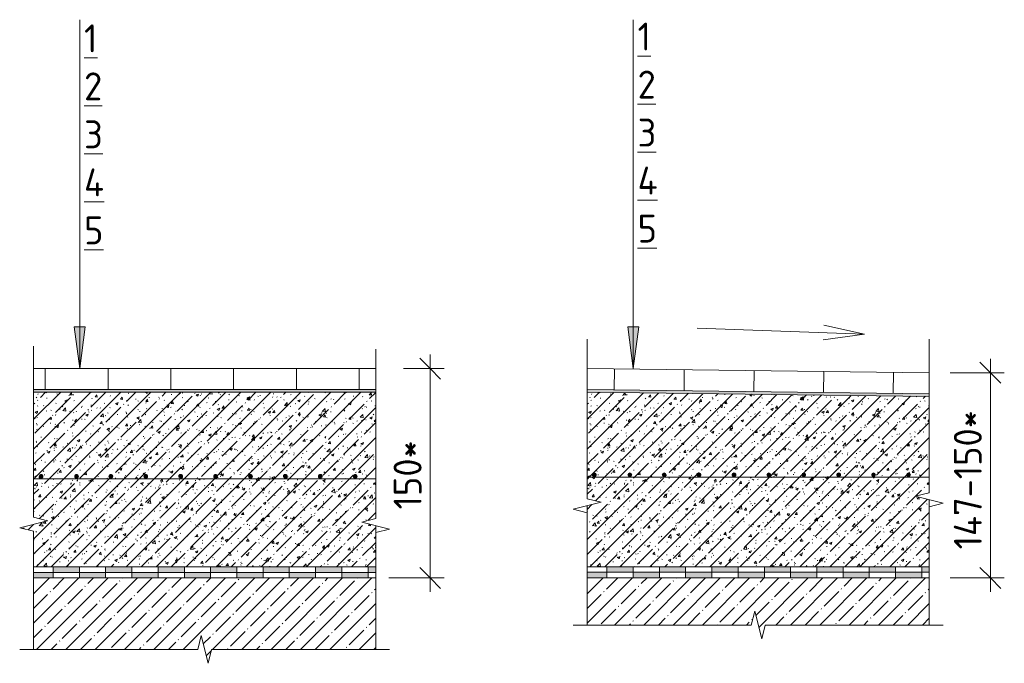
# Model space of a CAD drawing. Header units: millimetres. Extents: x -4558 to 63605, y -10605 to 130388.
# Tile 3 of 66: x 49307 to 50012, y 3298 to 3759. Entities that reach past the tile are written whole.
import ezdxf

# ---------------------------------------------------------------- set-up
doc = ezdxf.new("R2010")
doc.units = ezdxf.units.MM
for name, color, linetype, lineweight in [('A-ANNO-DIMS', 7, 'Continuous', 5), ('A-ANNO-DIMS-10', 7, 'Continuous', 5), ('A-ANNO-NOTE', 7, 'Continuous', 5), ('A-DETL', 7, 'Continuous', 25), ('A-DETL-GENF', 7, 'Continuous', 13), ('G-ANNO-TEXT', 7, 'Continuous', 5)]:
    doc.layers.add(name, color=color, linetype=linetype, lineweight=lineweight)
doc.styles.add('GOST Common_4', font='GOST_Common.ttf', dxfattribs={"height": 20})
doc.dimstyles.new('2_мм_2', dxfattribs={"dimscale": 304.8, "dimtxt": 20.1143, "dimasz": 0.049213, "dimexe": 0.032808, "dimexo": 0.049213, "dimgap": 0, "dimtad": 1, "dimdec": 0, "dimdsep": 46, "dimtxsty": 'GOST Common_4', "dimblk1": 'OBLIQUE', "dimblk2": 'OBLIQUE', "dimsah": 1, "dimcen": 0.09, "dimdle": 0.032808, "dimadec": 5, "dimazin": 2, "dimtfac": 1, "dimtdec": 4, "dimtix": 1, "dimtmove": 0, "dimatfit": 3, "dimfxl": 1, "dimtvp": 1, "dimtolj": 1, "dimtzin": 0, "dimarcsym": 2})
pattern_1 = [(0, (48520.562, 0), (8.128, 2.032), [0.335, -5.761, 0.335, -5.761, -32.512]), (0, (48520.562, 0), (8.128, 2.032), [-12.192, 0.335, -11.857, 0.335, -5.761, -14.224]), (0, (48520.562, 0), (8.128, 2.032), [-30.48, 0.335, -3.729, 0.335, -9.825]), (120, (48523.61, 1.016), (-5.8237636, 6.0230545), [0.335, -5.761, 0.335, -5.761, -32.512]), (120, (48523.61, 1.016), (-5.8237636, 6.0230545), [-12.192, 0.335, -11.857, 0.335, -5.761, -14.224]), (120, (48523.61, 1.016), (-5.8237636, 6.0230545), [-30.48, 0.335, -3.729, 0.335, -9.825]), (240, (48524.626, 5.08), (-2.3042364, -8.0550545), [0.335, -5.761, 0.335, -5.761, -32.512]), (240, (48524.626, 5.08), (-2.3042364, -8.0550545), [-12.192, 0.335, -11.857, 0.335, -5.761, -14.224]), (240, (48524.626, 5.08), (-2.3042364, -8.0550545), [-30.48, 0.335, -3.729, 0.335, -9.825])]
pattern_2 = [(0, (48917.0628, 0), (8.128, 2.032), [0.335, -5.761, 0.335, -5.761, -32.512]), (0, (48917.0628, 0), (8.128, 2.032), [-12.192, 0.335, -11.857, 0.335, -5.761, -14.224]), (0, (48917.0628, 0), (8.128, 2.032), [-30.48, 0.335, -3.729, 0.335, -9.825]), (120, (48920.1108, 1.016), (-5.8237636, 6.0230545), [0.335, -5.761, 0.335, -5.761, -32.512]), (120, (48920.1108, 1.016), (-5.8237636, 6.0230545), [-12.192, 0.335, -11.857, 0.335, -5.761, -14.224]), (120, (48920.1108, 1.016), (-5.8237636, 6.0230545), [-30.48, 0.335, -3.729, 0.335, -9.825]), (240, (48921.1268, 5.08), (-2.3042364, -8.0550545), [0.335, -5.761, 0.335, -5.761, -32.512]), (240, (48921.1268, 5.08), (-2.3042364, -8.0550545), [-12.192, 0.335, -11.857, 0.335, -5.761, -14.224]), (240, (48921.1268, 5.08), (-2.3042364, -8.0550545), [-30.48, 0.335, -3.729, 0.335, -9.825])]

# ---------------------------------------------------------------- blocks, each defined once
blk = doc.blocks.new('Линия разрыва - М 1_5-7676872-Пол_Тип 8')
at = {"layer": 'A-DETL-GENF', "lineweight": 5}
for p, q in [((796.43, 3517.89), (796.43, 3525.39)), ((796.43, 3402.89), (796.43, 3517.89)), ((786.43, 3395.39), (806.43, 3400.39)), ((806.43, 3400.39), (796.43, 3402.89)), ((796.43, 3392.89), (786.43, 3395.39)), ((796.43, 3308.19), (796.43, 3392.89))]:
    blk.add_line(p, q, dxfattribs=at)
blk = doc.blocks.new('Линия разрыва - М 1_5-7676814-Пол_Тип 8')
at = {"layer": 'A-DETL-GENF', "lineweight": 5}
for p, q in [((1041.43, 3515.92), (1041.43, 3523.42)), ((1041.43, 3515.92), (1041.43, 3401.91)), ((1041.43, 3401.91), (1031.43, 3399.41)), ((1031.43, 3399.41), (1051.43, 3394.41)), ((1051.43, 3394.41), (1041.43, 3391.91)), ((1041.43, 3391.91), (1041.43, 3308.19))]:
    blk.add_line(p, q, dxfattribs=at)
blk = doc.blocks.new('Линия разрыва - М 1_5-5797296-Пол_Тип 8')
at = {"layer": 'A-DETL-GENF', "lineweight": 5}
for p, q in [((916.43, 3318.19), (913.93, 3308.19)), ((921.43, 3298.19), (916.43, 3318.19)), ((793.93, 3308.19), (786.43, 3308.19)), ((913.93, 3308.19), (793.93, 3308.19)), ((923.93, 3308.19), (921.43, 3298.19)), ((1043.93, 3308.19), (923.93, 3308.19)), ((1043.93, 3308.19), (1051.43, 3308.19))]:
    blk.add_line(p, q, dxfattribs=at)
blk = doc.blocks.new('Линия разрыва - М 1_5-7664266-Пол_Тип 9_керамогранит')
at = {"layer": 'A-DETL-GENF', "lineweight": 5}
for p, q in [((796.43, 3522.89), (796.43, 3530.39)), ((796.43, 3509.39), (796.43, 3522.89)), ((796.43, 3416.05), (796.43, 3492.39)), ((786.43, 3408.55), (806.43, 3413.55)), ((806.43, 3413.55), (796.43, 3416.05)), ((796.43, 3406.05), (786.43, 3408.55)), ((796.43, 3325.64), (796.43, 3406.05))]:
    blk.add_line(p, q, dxfattribs=at)
blk = doc.blocks.new('Линия разрыва - М 1_5-7664309-Пол_Тип 9_керамогранит')
at = {"layer": 'A-DETL-GENF', "lineweight": 5}
for p, q in [((1041.43, 3522.89), (1041.43, 3530.39)), ((1041.43, 3522.89), (1041.43, 3506.39)), ((1041.43, 3489.39), (1041.43, 3420.39)), ((1041.43, 3420.39), (1031.43, 3417.89)), ((1031.43, 3417.89), (1051.43, 3412.89)), ((1051.43, 3412.89), (1041.43, 3410.39)), ((1041.43, 3410.39), (1041.43, 3325.64))]:
    blk.add_line(p, q, dxfattribs=at)
blk = doc.blocks.new('Линия разрыва - М 1_5-5780434-Пол_Тип 9_керамогранит')
at = {"layer": 'A-DETL-GENF', "lineweight": 5}
for p, q in [((916.43, 3335.64), (913.93, 3325.64)), ((921.43, 3315.64), (916.43, 3335.64)), ((793.93, 3325.64), (786.43, 3325.64)), ((913.93, 3325.64), (793.93, 3325.64)), ((923.93, 3325.64), (921.43, 3315.64)), ((1043.93, 3325.64), (923.93, 3325.64)), ((1043.93, 3325.64), (1051.43, 3325.64))]:
    blk.add_line(p, q, dxfattribs=at)
blk = doc.blocks.new('Стрелка 15гр_черная - Стрелка 15гр_ черная-5807323-Пол_Тип 8')
at = {"layer": 'A-ANNO-NOTE'}
blk.add_hatch(color=256, dxfattribs=at).paths.add_polyline_path([(825.49, 3539.39), (833.39, 3539.39), (829.44, 3509.39)])
for p, q in [((829.44, 3509.39), (829.44, 3759.39)), ((829.44, 3509.39), (825.49, 3539.39)), ((825.49, 3539.39), (833.39, 3539.39)), ((825.49, 3539.39), (829.44, 3509.39)), ((833.39, 3539.39), (825.49, 3539.39)), ((829.44, 3509.39), (833.39, 3539.39)), ((829.44, 3509.39), (833.39, 3539.39))]:
    blk.add_line(p, q, dxfattribs=at)
blk = doc.blocks.new('DIMBLOCK257-Пол_Тип 8')
at = {"layer": 'A-ANNO-DIMS-10', "transparency": 16777216}
for p, q in [((49600.99, 3349.38), (49600.99, 3519.39)), ((49581.99, 3509.39), (49610.99, 3509.39)), ((49600.99, 3509.39), (49581.99, 3509.39)), ((49571.51, 3359.38), (49610.99, 3359.38)), ((49600.99, 3359.38), (49571.51, 3359.38))]:
    blk.add_line(p, q, dxfattribs=at)
at = {"layer": 'A-ANNO-DIMS-10', "lineweight": 25, "transparency": 16777216}
for p, q in [((49600.99, 3509.39), (49593.49, 3516.89)), ((49600.99, 3509.39), (49608.49, 3501.89)), ((49600.99, 3359.38), (49593.49, 3366.88)), ((49600.99, 3359.38), (49608.49, 3351.88))]:
    blk.add_line(p, q, dxfattribs=at)
at = {"layer": 'A-ANNO-DIMS-10', "color": 0, "transparency": 16777216, "insert": (49574.85, 3408.48), "char_height": 20, "width": 62.1839, "attachment_point": 1, "rotation": 90, "line_spacing_factor": 1.022761, "style": 'GOST Common_4'}
blk.add_mtext('150*', dxfattribs=at)
blk = doc.blocks.new('_Oblique')
at = {"color": 0, "linetype": 'ByBlock', "lineweight": -2}
blk.add_line((-0.5, -0.5), (0.5, 0.5), dxfattribs=at)
blk = doc.blocks.new('Стрелка 15гр_черная - Стрелка 15гр_ черная-5807323-Пол_Тип 9_керамогранит')
at = {"layer": 'A-ANNO-NOTE'}
blk.add_hatch(color=256, dxfattribs=at).paths.add_polyline_path([(825.49, 3539.39), (833.39, 3539.39), (829.44, 3509.39)])
for p, q in [((829.44, 3509.39), (829.44, 3759.39)), ((829.44, 3509.39), (825.49, 3539.39)), ((825.49, 3539.39), (833.39, 3539.39)), ((825.49, 3539.39), (829.44, 3509.39)), ((833.39, 3539.39), (825.49, 3539.39)), ((829.44, 3509.39), (833.39, 3539.39)), ((829.44, 3509.39), (833.39, 3539.39))]:
    blk.add_line(p, q, dxfattribs=at)
blk = doc.blocks.new('DIMBLOCK258-Пол_Тип 9_керамогранит')
at = {"layer": 'A-ANNO-DIMS-10', "lineweight": 25, "transparency": 16777216}
for p, q in [((50002.26, 3506.39), (49994.76, 3513.89)), ((50002.26, 3506.39), (50009.76, 3498.89)), ((50002.26, 3359.39), (49994.76, 3366.89)), ((50002.26, 3359.39), (50009.76, 3351.89))]:
    blk.add_line(p, q, dxfattribs=at)
at = {"layer": 'A-ANNO-DIMS-10', "transparency": 16777216}
for p, q in [((50002.26, 3516.39), (50002.26, 3349.39)), ((49973.49, 3506.39), (50012.26, 3506.39)), ((50002.26, 3506.39), (49973.49, 3506.39)), ((49973.49, 3359.39), (50012.26, 3359.39)), ((50002.26, 3359.39), (49973.49, 3359.39))]:
    blk.add_line(p, q, dxfattribs=at)
at = {"layer": 'A-ANNO-DIMS-10', "color": 0, "transparency": 16777216, "insert": (49976.12, 3379.88), "char_height": 20, "width": 127.2315, "attachment_point": 1, "rotation": 90, "line_spacing_factor": 1.022761, "style": 'GOST Common_4'}
blk.add_mtext('147-150*', dxfattribs=at)

msp = doc.modelspace()

# ---------------------------------------------------------------- hatches: boundary and pattern name
at = {"layer": 'A-DETL-GENF', "lineweight": 5}
h = msp.add_hatch(dxfattribs=at)
h.set_pattern_fill('FP_9', color=256, style=0, pattern_type=2)
h.set_pattern_definition([(45, (48520.562, 0), (-10.74944, 10.74944), [15.202, -2.534, 0.507, -2.534]), (45, (48520.562, 10.743), (-10.74944, 10.74944), []), (50, (48520.562, 0), (18.17249, -1.59005), [1.9, -20.903]), (355, (48520.562, 0), (-3.51537, 19.05791), [1.52, -16.722]), (100.451, (48522.076, -0.132), (14.65764, 17.4676), [1.615, -17.764]), (46.184, (48520.562, 5.067), (27.04027, -4.19391), [2.85, -31.354]), (96.636, (48522.815, 4.718), (23.6805, 24.6809), [2.422, -26.647]), (351.184, (48520.562, 5.067), (23.68146, 24.68113), [2.28, -25.083]), (21, (48523.096, 3.8), (15.123144, -10.20089), [1.9, -20.903]), (326, (48523.096, 3.8), (6.16484, 18.37271), [1.52, -16.722]), (71.451, (48524.356, 2.95), (21.28832, 8.17134), [1.615, -17.764]), (37.5, (48520.562, 0), (0.308063, 8.434498), [0.478, -16.042, 0.478, -16.498, -16.785]), (37.5, (48520.562, 0), (0.308063, 8.434498), [-33.495, 0.478, -16.308]), (7.5, (48520.562, 0), (6.665607, 9.993532), [0.478, -9.201, 0.478, -15.662, -6.397]), (7.5, (48520.562, 0), (6.665607, 9.993532), [-25.818, 0.478, -5.92]), (327.5, (48514.912, 0), (13.525065, -0.571517), [0.478, -5.856, 0.478, -19.285, -26.223]), (327.5, (48514.912, 0), (13.525065, -0.571517), [-26.097, 0.478, -25.746]), (317.5, (48512.378, 0), (14.7753, 2.536293), [0.478, -7.757, 0.478, -12.647, -18.622]), (317.5, (48512.378, 0), (14.7753, 2.536293), [-21.359, 0.478, -18.145])])
h.paths.add_polyline_path([(49561.988795, 3367.381904), (49561.988795, 3396.905098), (49551.988795, 3399.405098), (49561.988795, 3401.905098), (49561.988795, 3492.381904), (49316.988795, 3492.381904), (49316.988795, 3402.891924), (49326.988795, 3400.391924), (49306.988795, 3395.391924), (49316.988795, 3392.891924), (49316.988795, 3367.381904), (49463.896021, 3367.381904)])
h.paths.add_polyline_path([(49522.305286, 3430.841197), (49521.630832, 3431.021916), (49521.137097, 3431.515651), (49520.956377, 3432.190106), (49521.137097, 3432.864561), (49521.630832, 3433.358296), (49522.305286, 3433.539015), (49522.979741, 3433.358296), (49523.473476, 3432.864561), (49523.654196, 3432.190106), (49523.473476, 3431.515651), (49522.979741, 3431.021916)])
h.paths.add_polyline_path([(49497.305286, 3430.841197), (49496.630832, 3431.021916), (49496.137097, 3431.515651), (49495.956377, 3432.190106), (49496.137097, 3432.864561), (49496.630832, 3433.358296), (49497.305286, 3433.539015), (49497.979741, 3433.358296), (49498.473476, 3432.864561), (49498.654196, 3432.190106), (49498.473476, 3431.515651), (49497.979741, 3431.021916)])
h.paths.add_polyline_path([(49547.305286, 3430.841197), (49546.630832, 3431.021916), (49546.137097, 3431.515651), (49545.956377, 3432.190106), (49546.137097, 3432.864561), (49546.630832, 3433.358296), (49547.305286, 3433.539015), (49547.979741, 3433.358296), (49548.473476, 3432.864561), (49548.654196, 3432.190106), (49548.473476, 3431.515651), (49547.979741, 3431.021916)])
h.paths.add_polyline_path([(49472.305286, 3430.841197), (49471.630832, 3431.021916), (49471.137097, 3431.515651), (49470.956377, 3432.190106), (49471.137097, 3432.864561), (49471.630832, 3433.358296), (49472.305286, 3433.539015), (49472.979741, 3433.358296), (49473.473476, 3432.864561), (49473.654196, 3432.190106), (49473.473476, 3431.515651), (49472.979741, 3431.021916)])
h.paths.add_polyline_path([(49397.305286, 3430.841197), (49396.630832, 3431.021916), (49396.137097, 3431.515651), (49395.956377, 3432.190106), (49396.137097, 3432.864561), (49396.630832, 3433.358296), (49397.305286, 3433.539015), (49397.979741, 3433.358296), (49398.473476, 3432.864561), (49398.654196, 3432.190106), (49398.473476, 3431.515651), (49397.979741, 3431.021916)])
h.paths.add_polyline_path([(49322.305286, 3430.841197), (49321.630832, 3431.021916), (49321.137097, 3431.515651), (49320.956377, 3432.190106), (49321.137097, 3432.864561), (49321.630832, 3433.358296), (49322.305286, 3433.539015), (49322.979741, 3433.358296), (49323.473476, 3432.864561), (49323.654196, 3432.190106), (49323.473476, 3431.515651), (49322.979741, 3431.021916)])
h.paths.add_polyline_path([(49447.305286, 3430.841197), (49446.630832, 3431.021916), (49446.137097, 3431.515651), (49445.956377, 3432.190106), (49446.137097, 3432.864561), (49446.630832, 3433.358296), (49447.305286, 3433.539015), (49447.979741, 3433.358296), (49448.473476, 3432.864561), (49448.654196, 3432.190106), (49448.473476, 3431.515651), (49447.979741, 3431.021916)])
h.paths.add_polyline_path([(49372.305286, 3430.841197), (49371.630832, 3431.021916), (49371.137097, 3431.515651), (49370.956377, 3432.190106), (49371.137097, 3432.864561), (49371.630832, 3433.358296), (49372.305286, 3433.539015), (49372.979741, 3433.358296), (49373.473476, 3432.864561), (49373.654196, 3432.190106), (49373.473476, 3431.515651), (49372.979741, 3431.021916)])
h.paths.add_polyline_path([(49422.305286, 3430.841197), (49421.630832, 3431.021916), (49421.137097, 3431.515651), (49420.956377, 3432.190106), (49421.137097, 3432.864561), (49421.630832, 3433.358296), (49422.305286, 3433.539015), (49422.979741, 3433.358296), (49423.473476, 3432.864561), (49423.654196, 3432.190106), (49423.473476, 3431.515651), (49422.979741, 3431.021916)])
h.paths.add_polyline_path([(49347.716737, 3430.860674), (49347.042283, 3431.041394), (49346.548548, 3431.535129), (49346.367828, 3432.209583), (49346.548548, 3432.884038), (49347.042283, 3433.377773), (49347.716737, 3433.558493), (49348.410669, 3433.358296), (49348.884927, 3432.884038), (49349.063082, 3432.190106), (49348.884927, 3431.535129), (49348.318501, 3431.021916)])
h = msp.add_hatch(dxfattribs=at)
h.set_pattern_fill('FP_8', color=256, style=0, pattern_type=2)
h.set_pattern_definition(pattern_1)
h.paths.add_polyline_path([(49439.419581, 3492.391924), (49561.988795, 3492.391924), (49561.988795, 3494.391924), (49316.988795, 3494.391924), (49316.988795, 3492.391924), (49349.283611, 3492.391924)])
h = msp.add_hatch(dxfattribs=at)
h.set_pattern_fill('FP_8', color=256, style=0, pattern_type=2)
h.set_pattern_definition(pattern_1)
h.paths.add_polyline_path([(49439.419581, 3492.391924), (49561.988795, 3492.391924), (49561.988795, 3494.391924), (49316.988795, 3494.391924), (49316.988795, 3492.391924), (49349.283611, 3492.391924)])
h = msp.add_hatch(dxfattribs=at)
h.set_pattern_fill('FP_8', color=256, style=0, pattern_type=2)
h.set_pattern_definition(pattern_2)
h.paths.add_polyline_path([(49958.489581, 3489.390404), (49958.489581, 3491.390554), (49713.400987, 3494.392074), (49713.400987, 3492.391924), (49926.037881, 3489.787829)])
h = msp.add_hatch(dxfattribs=at)
h.set_pattern_fill('FP_8', color=256, style=0, pattern_type=2)
h.set_pattern_definition(pattern_2)
h.paths.add_polyline_path([(49958.489581, 3489.390404), (49958.489581, 3491.390554), (49713.400987, 3494.392074), (49713.400987, 3492.391924), (49926.037881, 3489.787829)])
h = msp.add_hatch(dxfattribs=at)
h.set_pattern_fill('FP_9', color=256, style=0, pattern_type=2)
h.set_pattern_definition([(45, (48917.063, 0), (-10.74944, 10.74944), [15.202, -2.534, 0.507, -2.534]), (45, (48917.063, 10.743), (-10.74944, 10.74944), []), (50, (48917.063, 0), (18.17249, -1.59005), [1.9, -20.903]), (355, (48917.063, 0), (-3.51537, 19.05791), [1.52, -16.722]), (100.451, (48918.577, -0.132), (14.65764, 17.4676), [1.615, -17.764]), (46.184, (48917.063, 5.067), (27.04027, -4.19391), [2.85, -31.354]), (96.636, (48919.316, 4.718), (23.6805, 24.6809), [2.422, -26.647]), (351.184, (48917.063, 5.067), (23.68146, 24.68113), [2.28, -25.083]), (21, (48919.597, 3.8), (15.123144, -10.20089), [1.9, -20.903]), (326, (48919.597, 3.8), (6.16484, 18.37271), [1.52, -16.722]), (71.451, (48920.857, 2.95), (21.28832, 8.17134), [1.615, -17.764]), (37.5, (48917.063, 0), (0.308063, 8.434498), [0.478, -16.042, 0.478, -16.498, -16.785]), (37.5, (48917.063, 0), (0.308063, 8.434498), [-33.495, 0.478, -16.308]), (7.5, (48917.063, 0), (6.665607, 9.993532), [0.478, -9.201, 0.478, -15.662, -6.397]), (7.5, (48917.063, 0), (6.665607, 9.993532), [-25.818, 0.478, -5.92]), (327.5, (48911.413, 0), (13.525065, -0.571517), [0.478, -5.856, 0.478, -19.285, -26.223]), (327.5, (48911.413, 0), (13.525065, -0.571517), [-26.097, 0.478, -25.746]), (317.5, (48908.879, 0), (14.7753, 2.536293), [0.478, -7.757, 0.478, -12.647, -18.622]), (317.5, (48908.879, 0), (14.7753, 2.536293), [-21.359, 0.478, -18.145])])
h.paths.add_polyline_path([(49958.489581, 3367.391924), (49958.489581, 3415.391924), (49948.489581, 3417.891924), (49958.489581, 3420.391924), (49958.489581, 3489.390404), (49713.489581, 3492.390839), (49713.489581, 3416.047718), (49723.489581, 3413.547718), (49713.400987, 3411.02557), (49713.489581, 3367.391924), (49835.901911, 3367.391924)])
h.paths.add_polyline_path([(49793.60341, 3431.938217), (49792.928955, 3432.118936), (49792.43522, 3432.612671), (49792.254501, 3433.287126), (49792.43522, 3433.961581), (49792.928955, 3434.455316), (49793.60341, 3434.636035), (49794.277865, 3434.455316), (49794.7716, 3433.961581), (49794.952319, 3433.287126), (49794.7716, 3432.612671), (49794.277865, 3432.118936)])
h.paths.add_polyline_path([(49718.60341, 3431.938217), (49717.928955, 3432.118936), (49717.43522, 3432.612671), (49717.254501, 3433.287126), (49717.43522, 3433.961581), (49717.928955, 3434.455316), (49718.60341, 3434.636035), (49719.277865, 3434.455316), (49719.7716, 3433.961581), (49719.952319, 3433.287126), (49719.7716, 3432.612671), (49719.277865, 3432.118936)])
h.paths.add_polyline_path([(49943.60341, 3431.938217), (49942.928955, 3432.118936), (49942.43522, 3432.612671), (49942.254501, 3433.287126), (49942.43522, 3433.961581), (49942.928955, 3434.455316), (49943.60341, 3434.636035), (49944.277865, 3434.455316), (49944.7716, 3433.961581), (49944.952319, 3433.287126), (49944.7716, 3432.612671), (49944.277865, 3432.118936)])
h.paths.add_polyline_path([(49918.60341, 3431.938217), (49917.928955, 3432.118936), (49917.43522, 3432.612671), (49917.254501, 3433.287126), (49917.43522, 3433.961581), (49917.928955, 3434.455316), (49918.60341, 3434.636035), (49919.277865, 3434.455316), (49919.7716, 3433.961581), (49919.952319, 3433.287126), (49919.7716, 3432.612671), (49919.277865, 3432.118936)])
h.paths.add_polyline_path([(49818.60341, 3431.938217), (49817.928955, 3432.118936), (49817.43522, 3432.612671), (49817.254501, 3433.287126), (49817.43522, 3433.961581), (49817.928955, 3434.455316), (49818.60341, 3434.636035), (49819.277865, 3434.455316), (49819.7716, 3433.961581), (49819.952319, 3433.287126), (49819.7716, 3432.612671), (49819.277865, 3432.118936)])
h.paths.add_polyline_path([(49768.60341, 3431.938217), (49767.928955, 3432.118936), (49767.43522, 3432.612671), (49767.254501, 3433.287126), (49767.43522, 3433.961581), (49767.928955, 3434.455316), (49768.60341, 3434.636035), (49769.277865, 3434.455316), (49769.7716, 3433.961581), (49769.952319, 3433.287126), (49769.7716, 3432.612671), (49769.277865, 3432.118936)])
h.paths.add_polyline_path([(49893.60341, 3431.938217), (49892.928955, 3432.118936), (49892.43522, 3432.612671), (49892.254501, 3433.287126), (49892.43522, 3433.961581), (49892.928955, 3434.455316), (49893.60341, 3434.636035), (49894.277865, 3434.455316), (49894.7716, 3433.961581), (49894.952319, 3433.287126), (49894.7716, 3432.612671), (49894.277865, 3432.118936)])
h.paths.add_polyline_path([(49843.60341, 3431.938217), (49842.928955, 3432.118936), (49842.43522, 3432.612671), (49842.254501, 3433.287126), (49842.43522, 3433.961581), (49842.928955, 3434.455316), (49843.60341, 3434.636035), (49844.277865, 3434.455316), (49844.7716, 3433.961581), (49844.952319, 3433.287126), (49844.7716, 3432.612671), (49844.277865, 3432.118936)])
h.paths.add_polyline_path([(49868.60341, 3431.938217), (49867.928955, 3432.118936), (49867.43522, 3432.612671), (49867.254501, 3433.287126), (49867.43522, 3433.961581), (49867.928955, 3434.455316), (49868.60341, 3434.636035), (49869.277865, 3434.455316), (49869.7716, 3433.961581), (49869.952319, 3433.287126), (49869.7716, 3432.612671), (49869.277865, 3432.118936)])
h.paths.add_polyline_path([(49744.014861, 3431.957694), (49743.340406, 3432.138414), (49742.846671, 3432.632149), (49742.665951, 3433.306603), (49742.846671, 3433.981058), (49743.340406, 3434.474793), (49744.014861, 3434.655513), (49744.708793, 3434.455316), (49745.18305, 3433.981058), (49745.361206, 3433.287126), (49745.18305, 3432.632149), (49744.616625, 3432.118936)])
at = {"layer": 'A-DETL-GENF'}
for points in [[(49322.305286, 3430.841197), (49322.979741, 3431.021916), (49323.473476, 3431.515651), (49323.654196, 3432.190106), (49323.473476, 3432.864561), (49322.979741, 3433.358296), (49322.305286, 3433.539015), (49321.630832, 3433.358296), (49321.137097, 3432.864561), (49320.956377, 3432.190106), (49321.137097, 3431.515651), (49321.630832, 3431.021916)], [(49347.716737, 3430.860674), (49348.391192, 3431.041394), (49348.884927, 3431.535129), (49349.065647, 3432.209583), (49348.884927, 3432.884038), (49348.391192, 3433.377773), (49347.716737, 3433.558493), (49347.042283, 3433.377773), (49346.548548, 3432.884038), (49346.367828, 3432.209583), (49346.548548, 3431.535129), (49347.042283, 3431.041394)], [(49372.305286, 3430.841197), (49372.979741, 3431.021916), (49373.473476, 3431.515651), (49373.654196, 3432.190106), (49373.473476, 3432.864561), (49372.979741, 3433.358296), (49372.305286, 3433.539015), (49371.630832, 3433.358296), (49371.137097, 3432.864561), (49370.956377, 3432.190106), (49371.137097, 3431.515651), (49371.630832, 3431.021916)], [(49397.305286, 3430.841197), (49397.979741, 3431.021916), (49398.473476, 3431.515651), (49398.654196, 3432.190106), (49398.473476, 3432.864561), (49397.979741, 3433.358296), (49397.305286, 3433.539015), (49396.630832, 3433.358296), (49396.137097, 3432.864561), (49395.956377, 3432.190106), (49396.137097, 3431.515651), (49396.630832, 3431.021916)], [(49422.305286, 3430.841197), (49422.979741, 3431.021916), (49423.473476, 3431.515651), (49423.654196, 3432.190106), (49423.473476, 3432.864561), (49422.979741, 3433.358296), (49422.305286, 3433.539015), (49421.630832, 3433.358296), (49421.137097, 3432.864561), (49420.956377, 3432.190106), (49421.137097, 3431.515651), (49421.630832, 3431.021916)], [(49447.305286, 3430.841197), (49447.979741, 3431.021916), (49448.473476, 3431.515651), (49448.654196, 3432.190106), (49448.473476, 3432.864561), (49447.979741, 3433.358296), (49447.305286, 3433.539015), (49446.630832, 3433.358296), (49446.137097, 3432.864561), (49445.956377, 3432.190106), (49446.137097, 3431.515651), (49446.630832, 3431.021916)], [(49472.305286, 3430.841197), (49472.979741, 3431.021916), (49473.473476, 3431.515651), (49473.654196, 3432.190106), (49473.473476, 3432.864561), (49472.979741, 3433.358296), (49472.305286, 3433.539015), (49471.630832, 3433.358296), (49471.137097, 3432.864561), (49470.956377, 3432.190106), (49471.137097, 3431.515651), (49471.630832, 3431.021916)], [(49497.305286, 3430.841197), (49497.979741, 3431.021916), (49498.473476, 3431.515651), (49498.654196, 3432.190106), (49498.473476, 3432.864561), (49497.979741, 3433.358296), (49497.305286, 3433.539015), (49496.630832, 3433.358296), (49496.137097, 3432.864561), (49495.956377, 3432.190106), (49496.137097, 3431.515651), (49496.630832, 3431.021916)], [(49522.305286, 3430.841197), (49522.979741, 3431.021916), (49523.473476, 3431.515651), (49523.654196, 3432.190106), (49523.473476, 3432.864561), (49522.979741, 3433.358296), (49522.305286, 3433.539015), (49521.630832, 3433.358296), (49521.137097, 3432.864561), (49520.956377, 3432.190106), (49521.137097, 3431.515651), (49521.630832, 3431.021916)], [(49547.305286, 3430.841197), (49547.979741, 3431.021916), (49548.473476, 3431.515651), (49548.654196, 3432.190106), (49548.473476, 3432.864561), (49547.979741, 3433.358296), (49547.305286, 3433.539015), (49546.630832, 3433.358296), (49546.137097, 3432.864561), (49545.956377, 3432.190106), (49546.137097, 3431.515651), (49546.630832, 3431.021916)], [(49718.60341, 3431.938217), (49719.277865, 3432.118936), (49719.7716, 3432.612671), (49719.952319, 3433.287126), (49719.7716, 3433.961581), (49719.277865, 3434.455316), (49718.60341, 3434.636035), (49717.928955, 3434.455316), (49717.43522, 3433.961581), (49717.254501, 3433.287126), (49717.43522, 3432.612671), (49717.928955, 3432.118936)], [(49744.014861, 3431.957694), (49744.689315, 3432.138414), (49745.18305, 3432.632149), (49745.36377, 3433.306603), (49745.18305, 3433.981058), (49744.689315, 3434.474793), (49744.014861, 3434.655513), (49743.340406, 3434.474793), (49742.846671, 3433.981058), (49742.665951, 3433.306603), (49742.846671, 3432.632149), (49743.340406, 3432.138414)], [(49768.60341, 3431.938217), (49769.277865, 3432.118936), (49769.7716, 3432.612671), (49769.952319, 3433.287126), (49769.7716, 3433.961581), (49769.277865, 3434.455316), (49768.60341, 3434.636035), (49767.928955, 3434.455316), (49767.43522, 3433.961581), (49767.254501, 3433.287126), (49767.43522, 3432.612671), (49767.928955, 3432.118936)], [(49793.60341, 3431.938217), (49794.277865, 3432.118936), (49794.7716, 3432.612671), (49794.952319, 3433.287126), (49794.7716, 3433.961581), (49794.277865, 3434.455316), (49793.60341, 3434.636035), (49792.928955, 3434.455316), (49792.43522, 3433.961581), (49792.254501, 3433.287126), (49792.43522, 3432.612671), (49792.928955, 3432.118936)], [(49818.60341, 3431.938217), (49819.277865, 3432.118936), (49819.7716, 3432.612671), (49819.952319, 3433.287126), (49819.7716, 3433.961581), (49819.277865, 3434.455316), (49818.60341, 3434.636035), (49817.928955, 3434.455316), (49817.43522, 3433.961581), (49817.254501, 3433.287126), (49817.43522, 3432.612671), (49817.928955, 3432.118936)], [(49843.60341, 3431.938217), (49844.277865, 3432.118936), (49844.7716, 3432.612671), (49844.952319, 3433.287126), (49844.7716, 3433.961581), (49844.277865, 3434.455316), (49843.60341, 3434.636035), (49842.928955, 3434.455316), (49842.43522, 3433.961581), (49842.254501, 3433.287126), (49842.43522, 3432.612671), (49842.928955, 3432.118936)], [(49868.60341, 3431.938217), (49869.277865, 3432.118936), (49869.7716, 3432.612671), (49869.952319, 3433.287126), (49869.7716, 3433.961581), (49869.277865, 3434.455316), (49868.60341, 3434.636035), (49867.928955, 3434.455316), (49867.43522, 3433.961581), (49867.254501, 3433.287126), (49867.43522, 3432.612671), (49867.928955, 3432.118936)], [(49893.60341, 3431.938217), (49894.277865, 3432.118936), (49894.7716, 3432.612671), (49894.952319, 3433.287126), (49894.7716, 3433.961581), (49894.277865, 3434.455316), (49893.60341, 3434.636035), (49892.928955, 3434.455316), (49892.43522, 3433.961581), (49892.254501, 3433.287126), (49892.43522, 3432.612671), (49892.928955, 3432.118936)], [(49918.60341, 3431.938217), (49919.277865, 3432.118936), (49919.7716, 3432.612671), (49919.952319, 3433.287126), (49919.7716, 3433.961581), (49919.277865, 3434.455316), (49918.60341, 3434.636035), (49917.928955, 3434.455316), (49917.43522, 3433.961581), (49917.254501, 3433.287126), (49917.43522, 3432.612671), (49917.928955, 3432.118936)], [(49943.60341, 3431.938217), (49944.277865, 3432.118936), (49944.7716, 3432.612671), (49944.952319, 3433.287126), (49944.7716, 3433.961581), (49944.277865, 3434.455316), (49943.60341, 3434.636035), (49942.928955, 3434.455316), (49942.43522, 3433.961581), (49942.254501, 3433.287126), (49942.43522, 3432.612671), (49942.928955, 3432.118936)]]:
    msp.add_hatch(color=256, dxfattribs=at).paths.add_polyline_path(points)
at = {"layer": 'A-DETL-GENF', "true_color": 0x808080}
h = msp.add_hatch(color=8, dxfattribs=at)
h.paths.add_polyline_path([(49443.730594, 3363.381904), (49462.527863, 3363.381904), (49462.527863, 3367.381904), (49443.730594, 3367.381904)])
h.paths.add_polyline_path([(49387.338789, 3363.381904), (49387.338789, 3367.381904), (49368.54152, 3367.381904), (49368.54152, 3363.381904)])
h.paths.add_polyline_path([(49406.136057, 3363.381904), (49424.933326, 3363.381904), (49424.933326, 3367.381904), (49406.136057, 3367.381904)])
h.paths.add_polyline_path([(49349.744252, 3363.381904), (49349.744252, 3367.381904), (49330.946983, 3367.381904), (49330.946983, 3363.381904)])
h.paths.add_polyline_path([(49561.988795, 3363.381904), (49561.988795, 3367.381904), (49556.514205, 3367.381904), (49556.514205, 3363.381904)])
h.paths.add_polyline_path([(49537.716937, 3363.381904), (49537.716937, 3367.381904), (49518.919668, 3367.381904), (49518.919668, 3363.381904)])
h.paths.add_polyline_path([(49481.325131, 3363.381904), (49500.1224, 3363.381904), (49500.1224, 3367.381904), (49481.325131, 3367.381904)])
h = msp.add_hatch(color=8, dxfattribs=at)
h.paths.add_polyline_path([(49859.183774, 3363.391924), (49859.183774, 3367.391924), (49840.386505, 3367.391924), (49840.386505, 3363.391924)])
h.paths.add_polyline_path([(49765.197431, 3363.391924), (49783.9947, 3363.391924), (49783.9947, 3367.391924), (49765.197431, 3367.391924)])
h.paths.add_polyline_path([(49958.489581, 3363.391924), (49958.489581, 3367.391924), (49953.170116, 3367.391924), (49953.170116, 3363.391924)])
h.paths.add_polyline_path([(49802.791968, 3363.391924), (49821.589237, 3363.391924), (49821.589237, 3367.391924), (49802.791968, 3367.391924)])
h.paths.add_polyline_path([(49934.372848, 3363.391924), (49934.372848, 3367.391924), (49915.575579, 3367.391924), (49915.575579, 3363.391924)])
h.paths.add_polyline_path([(49746.400163, 3363.391924), (49746.400163, 3367.391924), (49727.602894, 3367.391924), (49727.602894, 3363.391924)])
h.paths.add_polyline_path([(49896.778311, 3363.391924), (49896.778311, 3367.391924), (49877.981042, 3367.391924), (49877.981042, 3363.391924)])
h = msp.add_hatch(color=8, dxfattribs=at)
h.paths.add_polyline_path([(49439.419581, 3359.381904), (49443.730594, 3359.381904), (49443.730594, 3363.381904), (49424.933326, 3363.381904), (49424.933326, 3359.381904)])
h.paths.add_polyline_path([(49556.514205, 3359.381904), (49556.514205, 3363.381904), (49537.716937, 3363.381904), (49537.716937, 3359.381904)])
h.paths.add_polyline_path([(49330.946983, 3359.381904), (49330.946983, 3363.381904), (49316.988795, 3363.381904), (49316.988795, 3359.381904)])
h.paths.add_polyline_path([(49349.744252, 3359.381904), (49368.54152, 3359.381904), (49368.54152, 3363.381904), (49349.744252, 3363.381904)])
h.paths.add_polyline_path([(49518.919668, 3359.381904), (49518.919668, 3363.381904), (49500.1224, 3363.381904), (49500.1224, 3359.381904)])
h.paths.add_polyline_path([(49387.338789, 3359.381904), (49406.136057, 3359.381904), (49406.136057, 3363.381904), (49387.338789, 3363.381904)])
h.paths.add_polyline_path([(49481.325131, 3359.381904), (49481.325131, 3363.381904), (49462.527863, 3363.381904), (49462.527863, 3359.381904)])
at = {"layer": 'A-DETL-GENF', "lineweight": 5}
h = msp.add_hatch(dxfattribs=at)
h.set_pattern_fill('FP_7', color=256, style=0, pattern_type=2)
h.set_pattern_definition([(45, (48520.562, 0), (-10.500536, 10.500536), [14.85, -2.475, 0.495, -2.475]), (45, (48520.562, 10.494), (-10.500536, 10.500536), [])])
h.paths.add_polyline_path([(49441.988795, 3298.318344), (49442.01978, 3298.318344), (49444.488795, 3308.194404), (49561.988795, 3308.194404), (49561.988795, 3359.381904), (49316.988795, 3359.381904), (49316.988795, 3308.194404), (49434.488795, 3308.194404), (49436.988795, 3318.194404), (49441.95781, 3298.318344)])
at = {"layer": 'A-DETL-GENF', "true_color": 0x808080}
h = msp.add_hatch(color=8, dxfattribs=at)
h.paths.add_polyline_path([(49835.901911, 3359.391924), (49840.386505, 3359.391924), (49840.386505, 3363.391924), (49821.589237, 3363.391924), (49821.589237, 3359.391924)])
h.paths.add_polyline_path([(49953.170116, 3359.391924), (49953.170116, 3363.391924), (49934.372848, 3363.391924), (49934.372848, 3359.391924)])
h.paths.add_polyline_path([(49727.602894, 3359.391924), (49727.602894, 3363.391924), (49713.489581, 3363.391924), (49713.489581, 3359.391924)])
h.paths.add_polyline_path([(49746.400163, 3359.391924), (49765.197431, 3359.391924), (49765.197431, 3363.391924), (49746.400163, 3363.391924)])
h.paths.add_polyline_path([(49915.575579, 3359.391924), (49915.575579, 3363.391924), (49896.778311, 3363.391924), (49896.778311, 3359.391924)])
h.paths.add_polyline_path([(49783.9947, 3359.391924), (49802.791968, 3359.391924), (49802.791968, 3363.391924), (49783.9947, 3363.391924)])
h.paths.add_polyline_path([(49877.981042, 3359.391924), (49877.981042, 3363.391924), (49859.183774, 3363.391924), (49859.183774, 3359.391924)])
at = {"layer": 'A-DETL-GENF', "lineweight": 5}
h = msp.add_hatch(dxfattribs=at)
h.set_pattern_fill('FP_7', color=256, style=0, pattern_type=2)
h.set_pattern_definition([(45, (48917.063, 0), (-10.500536, 10.500536), [14.85, -2.475, 0.495, -2.475]), (45, (48917.063, 10.494), (-10.500536, 10.500536), [])])
h.paths.add_polyline_path([(49838.489581, 3315.641924), (49840.989581, 3325.641924), (49958.489581, 3325.641924), (49958.489581, 3359.391924), (49713.489581, 3359.391924), (49713.489581, 3325.641924), (49830.989581, 3325.641924), (49833.489581, 3335.641924), (49835.989581, 3325.641924)])

# ---------------------------------------------------------------- linework, layer by layer
at = {"layer": 'A-DETL', "lineweight": 5}
for p, q in [((49792.305498, 3538.341621), (49912.232397, 3534.153682)), ((49912.232397, 3534.153682), (49882.524355, 3529.978489)), ((49912.232397, 3534.153682), (49882.887969, 3540.391033)), ((49561.988795, 3509.391924), (49316.988795, 3509.391924)), ((49325.252792, 3509.391924), (49325.252792, 3494.391924)), ((49370.252792, 3509.391924), (49370.252792, 3494.391924)), ((49415.252792, 3509.391924), (49415.252792, 3494.391924)), ((49460.252792, 3509.391924), (49460.252792, 3494.391924)), ((49505.252792, 3509.391924), (49505.252792, 3494.391924)), ((49550.252792, 3509.391924), (49550.252792, 3494.391924)), ((49958.489581, 3506.391679), (49713.400987, 3509.393199)), ((49713.400987, 3509.393199), (49713.400987, 3494.392074)), ((49733.047313, 3509.152597), (49732.863626, 3494.153721)), ((49783.016854, 3508.540636), (49782.833168, 3493.541761)), ((49833.016854, 3507.928302), (49832.833168, 3492.929427)), ((49883.016854, 3507.325541), (49882.833168, 3492.326666)), ((49932.828838, 3506.705937), (49932.645152, 3491.707062)), ((49958.489581, 3491.390554), (49958.489581, 3506.391679)), ((49316.988795, 3494.391924), (49561.988795, 3494.391924)), ((49561.988795, 3492.381904), (49316.988795, 3492.381904)), ((49713.400987, 3494.392074), (49713.400987, 3492.391924)), ((49713.400987, 3494.392074), (49958.489581, 3491.390554)), ((49713.400987, 3492.391924), (49958.489581, 3489.390404)), ((49958.489581, 3489.390404), (49958.489581, 3491.390554)), ((49316.988795, 3430.391924), (49561.988795, 3430.391924)), ((49713.286918, 3431.488944), (49958.286918, 3431.488944)), ((49958.489581, 3410.391924), (49958.489581, 3415.391924)), ((49713.400987, 3411.02557), (49713.400987, 3406.069867)), ((49561.988795, 3391.905098), (49561.988795, 3396.905098)), ((49316.988795, 3367.381904), (49561.988795, 3367.381904)), ((49330.946983, 3367.381904), (49330.946983, 3363.381904)), ((49349.744252, 3363.381904), (49349.744252, 3367.381904)), ((49368.54152, 3367.381904), (49368.54152, 3363.381904)), ((49387.338789, 3363.381904), (49387.338789, 3367.381904)), ((49406.136057, 3367.381904), (49406.136057, 3363.381904)), ((49424.933326, 3363.381904), (49424.933326, 3367.381904)), ((49443.730594, 3367.381904), (49443.730594, 3363.381904)), ((49462.527863, 3363.381904), (49462.527863, 3367.381904)), ((49481.325131, 3367.381904), (49481.325131, 3363.381904)), ((49500.1224, 3363.381904), (49500.1224, 3367.381904)), ((49518.919668, 3367.381904), (49518.919668, 3363.381904)), ((49537.716937, 3363.381904), (49537.716937, 3367.381904)), ((49556.514205, 3367.381904), (49556.514205, 3363.381904)), ((49713.489581, 3367.391924), (49958.489581, 3367.391924)), ((49727.602894, 3367.391924), (49727.602894, 3363.391924)), ((49746.400163, 3363.391924), (49746.400163, 3367.391924)), ((49765.197431, 3367.391924), (49765.197431, 3363.391924)), ((49783.9947, 3363.391924), (49783.9947, 3367.391924)), ((49802.791968, 3367.391924), (49802.791968, 3363.391924)), ((49821.589237, 3363.391924), (49821.589237, 3367.391924)), ((49840.386505, 3367.391924), (49840.386505, 3363.391924)), ((49859.183774, 3363.391924), (49859.183774, 3367.391924)), ((49877.981042, 3367.391924), (49877.981042, 3363.391924)), ((49896.778311, 3363.391924), (49896.778311, 3367.391924)), ((49915.575579, 3367.391924), (49915.575579, 3363.391924)), ((49934.372848, 3363.391924), (49934.372848, 3367.391924)), ((49953.170116, 3367.391924), (49953.170116, 3363.391924)), ((49330.946983, 3363.381904), (49316.988795, 3363.381904)), ((49330.946983, 3363.381904), (49349.744252, 3363.381904)), ((49330.946983, 3359.381904), (49330.946983, 3363.381904)), ((49368.54152, 3363.381904), (49349.744252, 3363.381904)), ((49349.744252, 3363.381904), (49349.744252, 3359.381904)), ((49368.54152, 3363.381904), (49387.338789, 3363.381904)), ((49368.54152, 3359.381904), (49368.54152, 3363.381904)), ((49406.136057, 3363.381904), (49387.338789, 3363.381904)), ((49387.338789, 3363.381904), (49387.338789, 3359.381904)), ((49406.136057, 3363.381904), (49424.933326, 3363.381904)), ((49406.136057, 3359.381904), (49406.136057, 3363.381904)), ((49443.730594, 3363.381904), (49424.933326, 3363.381904)), ((49424.933326, 3363.381904), (49424.933326, 3359.381904)), ((49443.730594, 3363.381904), (49462.527863, 3363.381904)), ((49443.730594, 3359.381904), (49443.730594, 3363.381904)), ((49481.325131, 3363.381904), (49462.527863, 3363.381904)), ((49462.527863, 3363.381904), (49462.527863, 3359.381904)), ((49481.325131, 3363.381904), (49500.1224, 3363.381904)), ((49481.325131, 3359.381904), (49481.325131, 3363.381904)), ((49518.919668, 3363.381904), (49500.1224, 3363.381904)), ((49500.1224, 3363.381904), (49500.1224, 3359.381904)), ((49518.919668, 3363.381904), (49537.716937, 3363.381904)), ((49518.919668, 3359.381904), (49518.919668, 3363.381904)), ((49556.514205, 3363.381904), (49537.716937, 3363.381904)), ((49537.716937, 3363.381904), (49537.716937, 3359.381904)), ((49556.514205, 3363.381904), (49561.988795, 3363.381904)), ((49556.514205, 3359.381904), (49556.514205, 3363.381904)), ((49727.602894, 3363.391924), (49713.489581, 3363.391924)), ((49713.489581, 3359.391924), (49727.602894, 3359.391924)), ((49727.602894, 3363.391924), (49746.400163, 3363.391924)), ((49727.602894, 3359.391924), (49727.602894, 3363.391924)), ((49765.197431, 3363.391924), (49746.400163, 3363.391924)), ((49746.400163, 3363.391924), (49746.400163, 3359.391924)), ((49746.400163, 3359.391924), (49765.197431, 3359.391924)), ((49765.197431, 3363.391924), (49783.9947, 3363.391924)), ((49765.197431, 3359.391924), (49765.197431, 3363.391924)), ((49802.791968, 3363.391924), (49783.9947, 3363.391924)), ((49783.9947, 3363.391924), (49783.9947, 3359.391924)), ((49783.9947, 3359.391924), (49802.791968, 3359.391924)), ((49802.791968, 3363.391924), (49821.589237, 3363.391924)), ((49802.791968, 3359.391924), (49802.791968, 3363.391924)), ((49840.386505, 3363.391924), (49821.589237, 3363.391924)), ((49821.589237, 3363.391924), (49821.589237, 3359.391924)), ((49821.589237, 3359.391924), (49840.386505, 3359.391924)), ((49840.386505, 3363.391924), (49859.183774, 3363.391924)), ((49840.386505, 3359.391924), (49840.386505, 3363.391924)), ((49877.981042, 3363.391924), (49859.183774, 3363.391924)), ((49859.183774, 3363.391924), (49859.183774, 3359.391924)), ((49859.183774, 3359.391924), (49877.981042, 3359.391924)), ((49877.981042, 3363.391924), (49896.778311, 3363.391924)), ((49877.981042, 3359.391924), (49877.981042, 3363.391924)), ((49915.575579, 3363.391924), (49896.778311, 3363.391924)), ((49896.778311, 3363.391924), (49896.778311, 3359.391924)), ((49896.778311, 3359.391924), (49915.575579, 3359.391924)), ((49915.575579, 3363.391924), (49934.372848, 3363.391924)), ((49915.575579, 3359.391924), (49915.575579, 3363.391924)), ((49953.170116, 3363.391924), (49934.372848, 3363.391924)), ((49934.372848, 3363.391924), (49934.372848, 3359.391924)), ((49934.372848, 3359.391924), (49953.170116, 3359.391924)), ((49953.170116, 3363.391924), (49958.489581, 3363.391924)), ((49953.170116, 3359.391924), (49953.170116, 3363.391924))]:
    msp.add_line(p, q, dxfattribs=at)
at = {"layer": 'A-DETL', "lineweight": 13}
for p, q in [((49316.988795, 3430.391924), (49561.988795, 3430.391924)), ((49561.988795, 3359.381904), (49316.988795, 3359.381904)), ((49746.400163, 3359.391924), (49727.602894, 3359.391924)), ((49783.9947, 3359.391924), (49765.197431, 3359.391924)), ((49821.589237, 3359.391924), (49802.791968, 3359.391924)), ((49859.183774, 3359.391924), (49840.386505, 3359.391924)), ((49896.778311, 3359.391924), (49877.981042, 3359.391924)), ((49934.372848, 3359.391924), (49915.575579, 3359.391924)), ((49958.489581, 3359.391924), (49953.170116, 3359.391924))]:
    msp.add_line(p, q, dxfattribs=at)
at = {"layer": 'A-DETL', "lineweight": 5}
for centre, start, end in [((49322.305286, 3432.190106), 0, 180), ((49322.305286, 3432.190106), 180, 0), ((49347.716737, 3432.209583), 0, 180), ((49347.716737, 3432.209583), 180, 0), ((49372.305286, 3432.190106), 0, 180), ((49372.305286, 3432.190106), 180, 0), ((49397.305286, 3432.190106), 0, 180), ((49397.305286, 3432.190106), 180, 0), ((49422.305286, 3432.190106), 0, 180), ((49422.305286, 3432.190106), 180, 0), ((49447.305286, 3432.190106), 0, 180), ((49447.305286, 3432.190106), 180, 0), ((49472.305286, 3432.190106), 0, 180), ((49472.305286, 3432.190106), 180, 0), ((49497.305286, 3432.190106), 0, 180), ((49497.305286, 3432.190106), 180, 0), ((49522.305286, 3432.190106), 0, 180), ((49522.305286, 3432.190106), 180, 0), ((49547.305286, 3432.190106), 0, 180), ((49547.305286, 3432.190106), 180, 0), ((49718.60341, 3433.287126), 0, 180), ((49718.60341, 3433.287126), 180, 0), ((49744.014861, 3433.306603), 0, 180), ((49744.014861, 3433.306603), 180, 0), ((49768.60341, 3433.287126), 0, 180), ((49768.60341, 3433.287126), 180, 0), ((49793.60341, 3433.287126), 0, 180), ((49793.60341, 3433.287126), 180, 0), ((49818.60341, 3433.287126), 0, 180), ((49818.60341, 3433.287126), 180, 0), ((49843.60341, 3433.287126), 0, 180), ((49843.60341, 3433.287126), 180, 0), ((49868.60341, 3433.287126), 0, 180), ((49868.60341, 3433.287126), 180, 0), ((49893.60341, 3433.287126), 0, 180), ((49893.60341, 3433.287126), 180, 0), ((49918.60341, 3433.287126), 0, 180), ((49918.60341, 3433.287126), 180, 0), ((49943.60341, 3433.287126), 0, 180), ((49943.60341, 3433.287126), 180, 0)]:
    msp.add_arc(centre, 1.348909, start, end, dxfattribs=at)

# ---------------------------------------------------------------- block references
at = {"layer": 'A-ANNO-NOTE'}
for name, p in [('Стрелка 15гр_черная - Стрелка 15гр_ черная-5807323-Пол_Тип 8', (48520.562028, 0)), ('Стрелка 15гр_черная - Стрелка 15гр_ черная-5807323-Пол_Тип 9_керамогранит', (48917.062814, 0))]:
    msp.add_blockref(name, p, dxfattribs=at)
at = {"layer": 'A-DETL-GENF'}
for name, p in [('Линия разрыва - М 1_5-7664266-Пол_Тип 9_керамогранит', (48917.062814, 0)), ('Линия разрыва - М 1_5-7664309-Пол_Тип 9_керамогранит', (48917.062814, 0)), ('Линия разрыва - М 1_5-7676872-Пол_Тип 8', (48520.562028, 0)), ('Линия разрыва - М 1_5-7676814-Пол_Тип 8', (48520.562028, 0)), ('Линия разрыва - М 1_5-5780434-Пол_Тип 9_керамогранит', (48917.062814, 0)), ('Линия разрыва - М 1_5-5797296-Пол_Тип 8', (48520.562028, 0))]:
    msp.add_blockref(name, p, dxfattribs=at)

# ---------------------------------------------------------------- texts
at = {"layer": 'G-ANNO-TEXT', "char_height": 20, "attachment_point": 1, "style": 'GOST Common_4'}
for s, insert, width in [('\\L\\fGOST Common|b0|i0|c204|p34|;\\L1', (49353.081615, 3755.995463), 12.0253125), ('\\L\\fGOST Common|b0|i0|c204|p34|;\\L1', (49749.582401, 3757.283296), 12.0253125), ('\\L\\fGOST Common|b0|i0|c204|p34|;\\L2', (49353.081615, 3721.59963), 17.637125), ('\\L\\fGOST Common|b0|i0|c204|p34|;\\L2', (49749.582401, 3722.887463), 17.637125), ('\\L\\fGOST Common|b0|i0|c204|p34|;\\L3', (49749.582401, 3688.49163), 16.8354375), ('\\L\\fGOST Common|b0|i0|c204|p34|;\\L3', (49353.081615, 3687.203796), 16.8354375), ('\\L\\fGOST Common|b0|i0|c204|p34|;\\L4', (49749.582401, 3654.095796), 20.0421875), ('\\L\\fGOST Common|b0|i0|c204|p34|;\\L4', (49353.081615, 3652.807963), 20.0421875), ('\\L\\fGOST Common|b0|i0|c204|p34|;\\L5', (49353.081615, 3618.41213), 17.637125), ('\\L\\fGOST Common|b0|i0|c204|p34|;\\L5', (49749.582401, 3619.699963), 17.637125)]:
    msp.add_mtext(s, dxfattribs=dict(at, insert=insert, width=width))

# ---------------------------------------------------------------- dimensions: what is measured, and where the dimension line sits
at = {"layer": 'A-ANNO-DIMS'}
for base, p1, p2, text, override, picture, middle in [((49600.990094, 3509.391924), (49556.514205, 3359.381904), (49566.988795, 3509.391924), '150*', {"dimpost": '<>', "dimfxl": 150.375274}, 'DIMBLOCK257-Пол_Тип 8', (49590.990094, 3434.386914)), ((50002.261232, 3359.391924), (49958.489581, 3506.391679), (49958.489581, 3359.391924), '147-150*', {"dimpost": '<>', "dimfxl": 146.999755}, 'DIMBLOCK258-Пол_Тип 9_керамогранит', (49992.261232, 3432.891801))]:
    dim = msp.add_linear_dim(base=base, p1=p1, p2=p2, angle=90, text=text, dimstyle='2_мм_2', override=override, dxfattribs=at)
    dim.commit()
    dim.dimension.update_dxf_attribs({"geometry": picture, "text_midpoint": middle})

doc.saveas('drawing.dxf')
